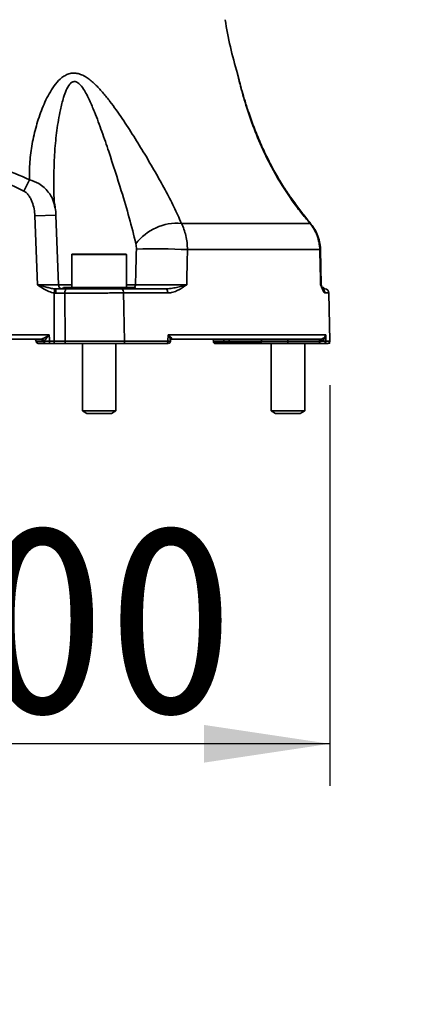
# Model space of a CAD drawing. Header units: millimetres. Extents: x 0 to 297, y 0 to 209.
# Tile 9 of 46: x 84 to 94, y 23 to 47. Entities that reach past the tile are written whole.
import ezdxf

# ---------------------------------------------------------------- set-up
doc = ezdxf.new("R2010")
doc.units = ezdxf.units.MM
doc.linetypes.add('CENTERX2', pattern=[20.32, 12.7, -2.54, 2.54, -2.54])
doc.layers.add('图层0', color=7, linetype='Continuous')
doc.styles.add('SLDTEXTSTYLE0', font='SIMSUN.TTC')
doc.styles.add('SLDTEXTSTYLE5', font='SIMSUN.TTC', dxfattribs={"bigfont": 'bigfont'})
doc.dimstyles.new('SLDDIMSTYLE0', dxfattribs={"dimtxt": 4.5, "dimasz": 3, "dimexe": 0, "dimexo": 0.0625, "dimgap": 1.125, "dimtad": 2, "dimlfac": 10, "dimrnd": 1e-09, "dimzin": 12, "dimdsep": 46, "dimtxsty": 'SLDTEXTSTYLE0', "dimsah": 1, "dimcen": 0.09, "dimadec": 0, "dimazin": 3, "dimtfac": 1, "dimtofl": 0, "dimtmove": 0, "dimatfit": 3, "dimfxl": 0, "dimfrac": 2, "dimtolj": 1, "dimtzin": 12, "dimarcsym": 0})
doc.dimstyles.new('SLDDIMSTYLE10', dxfattribs={"dimtxt": 3.5, "dimasz": 3, "dimexe": 0, "dimexo": 0.0625, "dimgap": 0.875, "dimtad": 0, "dimtih": 1, "dimtoh": 1, "dimlfac": 2, "dimrnd": 1e-09, "dimzin": 12, "dimdsep": 46, "dimtxsty": 'SLDTEXTSTYLE0', "dimblk1": 'NONE', "dimblk2": 'NONE', "dimsah": 1, "dimcen": 0, "dimadec": 0, "dimazin": 3, "dimtol": 1, "dimtp": 0.01, "dimtfac": 1, "dimtmove": 0, "dimatfit": 3, "dimldrblk": 'NONE', "dimfxl": 0, "dimfrac": 2, "dimtolj": 1, "dimarcsym": 0})
doc.dimstyles.new('SLDDIMSTYLE12', dxfattribs={"dimtxt": 3.5, "dimasz": 3, "dimexe": 0, "dimexo": 0.0625, "dimgap": 0.875, "dimtad": 0, "dimtih": 1, "dimtoh": 1, "dimdec": 6, "dimlfac": 2, "dimrnd": 1e-09, "dimzin": 12, "dimdsep": 46, "dimtxsty": 'SLDTEXTSTYLE0', "dimblk1": 'NONE', "dimblk2": 'NONE', "dimsah": 1, "dimcen": 0, "dimadec": 0, "dimazin": 3, "dimtfac": 1, "dimtmove": 0, "dimatfit": 3, "dimldrblk": 'NONE', "dimfxl": 0, "dimfrac": 2, "dimtolj": 1, "dimtzin": 12, "dimarcsym": 0})
doc.dimstyles.new('SLDDIMSTYLE7', dxfattribs={"dimtxt": 3.5, "dimasz": 3, "dimexe": 0, "dimexo": 0.0625, "dimgap": 0.875, "dimtad": 0, "dimtih": 1, "dimtoh": 1, "dimlfac": 3, "dimrnd": 1e-09, "dimzin": 12, "dimdsep": 46, "dimtxsty": 'SLDTEXTSTYLE0', "dimblk1": 'NONE', "dimblk2": 'NONE', "dimsah": 1, "dimcen": 0, "dimadec": 0, "dimazin": 3, "dimtfac": 1, "dimtmove": 0, "dimatfit": 3, "dimldrblk": 'NONE', "dimfxl": 0, "dimfrac": 2, "dimtolj": 1, "dimtzin": 12, "dimarcsym": 0})
doc.dimstyles.new('SLDDIMSTYLE8', dxfattribs={"dimtxt": 3.5, "dimasz": 3, "dimexe": 0, "dimexo": 0.0625, "dimgap": 0.875, "dimtad": 0, "dimtih": 1, "dimtoh": 1, "dimlfac": 3, "dimrnd": 1e-09, "dimzin": 12, "dimdsep": 46, "dimtxsty": 'SLDTEXTSTYLE0', "dimblk1": 'NONE', "dimblk2": 'NONE', "dimsah": 1, "dimcen": 0, "dimadec": 0, "dimazin": 3, "dimtol": 1, "dimtp": 0.03, "dimtfac": 1, "dimtmove": 0, "dimatfit": 3, "dimldrblk": 'NONE', "dimfxl": 0, "dimfrac": 2, "dimtolj": 1, "dimarcsym": 0})
doc.dimstyles.new('SLDDIMSTYLE9', dxfattribs={"dimtxt": 3.5, "dimasz": 3, "dimexe": 0, "dimexo": 0.0625, "dimgap": 0.875, "dimtad": 0, "dimtih": 1, "dimtoh": 1, "dimlfac": 2, "dimrnd": 1e-09, "dimzin": 12, "dimdsep": 46, "dimtxsty": 'SLDTEXTSTYLE0', "dimblk1": 'NONE', "dimblk2": 'NONE', "dimsah": 1, "dimcen": 0, "dimadec": 0, "dimazin": 3, "dimtfac": 1, "dimtmove": 0, "dimatfit": 3, "dimldrblk": 'NONE', "dimfxl": 0, "dimfrac": 2, "dimtolj": 1, "dimtzin": 12, "dimarcsym": 0})

# ---------------------------------------------------------------- blocks, each defined once
blk = doc.blocks.new('_D_3')
at = {"layer": '图层0'}
for p, q in [((71.767, 38.25), (71.767, 28.699)), ((91.767, 38.25), (91.767, 28.699)), ((91.767, 29.699), (71.767, 29.699))]:
    blk.add_line(p, q, dxfattribs=at)
for points in [[(71.767, 29.699), (74.767, 29.249), (74.767, 30.149)], [(91.767, 29.699), (88.767, 30.149), (88.767, 29.249)]]:
    blk.add_solid(points, dxfattribs=at)
at = {"layer": '图层0', "char_height": 4.5, "attachment_point": 1, "style": 'SLDTEXTSTYLE0'}
for s, insert in [('%%c', (75.351, 34.935)), ('200', (80.326, 34.935))]:
    blk.add_mtext(s, dxfattribs=dict(at, insert=insert))
blk = doc.blocks.new('_D_22')
at = {"layer": '图层0'}
blk.add_line((204.074, 119.317), (182.322, 119.317), dxfattribs=at)
at = {"layer": '图层0', "char_height": 3.5, "attachment_point": 1}
for s, insert, style in [(' 贯穿', (192.303, 122.388), 'SLDTEXTSTYLE5'), ('6-', (182.322, 122.388), 'SLDTEXTSTYLE0'), ('%%c', (186.396, 122.388), 'SLDTEXTSTYLE0'), ('9', (190.266, 122.388), 'SLDTEXTSTYLE0'), ('圆周均布', (184.257, 118.314), 'SLDTEXTSTYLE5')]:
    blk.add_mtext(s, dxfattribs=dict(at, insert=insert, style=style))
blk = doc.blocks.new('_None')
blk = doc.blocks.new('SW_SYMBOL_HOLE_DEPTH')
at = {"layer": '图层0', "color": 0}
for p, q in [((0, 875), (800, 875)), ((400, 875), (400, 75)), ((100, 555), (400, 75)), ((700, 555), (400, 75))]:
    blk.add_line(p, q, dxfattribs=at)
blk = doc.blocks.new('_D_23')
at = {"layer": '图层0'}
blk.add_line((191.362, 126.826), (170.308, 126.826), dxfattribs=at)
at = {"layer": '图层0', "xscale": 0.004072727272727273, "yscale": 0.004072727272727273, "zscale": 0.004072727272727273}
blk.add_blockref('SW_SYMBOL_HOLE_DEPTH', (184.071, 127.113), dxfattribs=at)
at = {"layer": '图层0', "attachment_point": 1, "style": 'SLDTEXTSTYLE0'}
for s, insert, char_height in [('0.03', (179.415, 131.727), 2), ('+', (178.252, 131.727), 2), ('%%c', (170.308, 130.899), 3.5), ('4', (174.178, 130.899), 3.5), ('6', (187.737, 130.899), 3.5), ('0', (179.415, 129.4), 2)]:
    blk.add_mtext(s, dxfattribs=dict(at, insert=insert, char_height=char_height))
blk = doc.blocks.new('_D_24')
at = {"layer": '图层0'}
blk.add_line((178.756, 90.244), (163.115, 90.244), dxfattribs=at)
at = {"layer": '图层0', "char_height": 3.5, "attachment_point": 1, "style": 'SLDTEXTSTYLE0'}
for s, insert in [('%%c', (169.225, 94.316)), ('PCD', (163.115, 94.316)), ('50', (173.095, 94.316))]:
    blk.add_mtext(s, dxfattribs=dict(at, insert=insert))
blk = doc.blocks.new('_D_25')
at = {"layer": '图层0'}
blk.add_line((203.051, 46.867), (224.105, 46.867), dxfattribs=at)
at = {"layer": '图层0', "xscale": 0.004072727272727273, "yscale": 0.004072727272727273, "zscale": 0.004072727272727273}
blk.add_blockref('SW_SYMBOL_HOLE_DEPTH', (218.402, 47.153), dxfattribs=at)
at = {"layer": '图层0', "attachment_point": 1, "style": 'SLDTEXTSTYLE0'}
for s, insert, char_height in [('0.01', (213.746, 51.768), 2), ('+', (212.582, 51.768), 2), ('%%c', (204.639, 50.94), 3.5), ('6', (208.509, 50.94), 3.5), ('6', (222.068, 50.94), 3.5), ('0', (213.746, 49.44), 2)]:
    blk.add_mtext(s, dxfattribs=dict(at, insert=insert, char_height=char_height))
blk = doc.blocks.new('_D_28')
at = {"layer": '图层0'}
blk.add_line((187.075, 96.227), (212.697, 96.227), dxfattribs=at)
at = {"layer": '图层0', "xscale": 0.004072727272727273, "yscale": 0.004072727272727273, "zscale": 0.004072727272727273}
blk.add_blockref('SW_SYMBOL_HOLE_DEPTH', (204.957, 96.085), dxfattribs=at)
at = {"layer": '图层0', "char_height": 3.5, "attachment_point": 1}
for s, insert, style in [('4 x  M6 ', (188.663, 99.871), 'SLDTEXTSTYLE0'), (' 7', (208.624, 99.871), 'SLDTEXTSTYLE0'), ('圆周均布', (192.533, 95.798), 'SLDTEXTSTYLE5')]:
    blk.add_mtext(s, dxfattribs=dict(at, insert=insert, style=style))

msp = doc.modelspace()

# ---------------------------------------------------------------- linework, layer by layer
at = {"color": 7, "linetype": 'Continuous', "lineweight": 35}
for p, q in [((84.60528716, 43.15171695), (84.47194887, 42.88187123)), ((84.79466924, 40.64986107), (84.73627307, 42.28845719)), ((85.29512178, 40.64658613), (85.23596727, 42.30625204)), ((88.22664483, 42.11179596), (91.29397176, 42.11179596)), ((85.6168072, 41.36986107), (85.6168072, 40.57986107)), ((85.6268072, 41.37986107), (86.9068072, 41.37986107)), ((86.9168072, 40.57986107), (86.9168072, 41.36986107)), ((91.52651699, 41.48556484), (88.37201004, 41.48556484)), ((91.56323606, 40.64768092), (91.54220918, 41.49152815)), ((85.20741739, 40.55131587), (85.19539704, 40.45277066)), ((85.19539704, 39.29986107), (85.19539704, 40.45277066)), ((85.4493241, 40.44986107), (85.23434915, 40.44986107)), ((85.24084116, 40.54986107), (85.49164528, 40.54986107)), ((85.4168072, 40.57986107), (86.23516892, 40.57986107)), ((85.45557328, 39.29986107), (85.4493241, 40.44986107)), ((86.23516892, 40.57986107), (86.77561572, 40.57986107)), ((86.77561572, 40.57986107), (86.83165607, 40.57986107)), ((86.83165607, 40.57986107), (87.1168072, 40.57986107)), ((87.90404712, 40.45160631), (86.84832302, 40.45160631)), ((86.86210857, 40.54986107), (87.84255508, 40.54986107)), ((91.59930828, 40.57986107), (91.61680686, 40.57986107)), ((91.62679816, 40.54986107), (91.64419063, 40.54986107)), ((91.76591922, 39.30073369), (91.74583066, 40.45160631)), ((78.45471367, 39.44986107), (85.07890073, 39.44986107)), ((84.88481692, 39.34986107), (78.64879748, 39.34986107)), ((84.76500023, 39.30160605), (84.7651221, 39.2981161)), ((84.99735658, 39.24986107), (84.81509164, 39.24986107)), ((84.95366078, 39.2981161), (84.95320913, 39.30913877)), ((85.08488754, 39.24986107), (85.08488754, 39.29986107)), ((85.08488754, 39.29986107), (85.19539704, 39.29986107)), ((85.19539704, 39.24986107), (85.08488754, 39.24986107)), ((85.19539704, 39.24986107), (85.19539704, 39.29986107)), ((85.19539704, 39.29986107), (85.45557328, 39.29986107)), ((85.47725463, 39.24986107), (85.19539704, 39.24986107)), ((85.8668072, 39.24986107), (85.8668072, 37.64235924)), ((86.6668072, 37.64235924), (86.6668072, 39.24986107)), ((87.87670105, 39.24986107), (86.84673548, 39.24986107)), ((86.87226113, 39.30073369), (87.90740207, 39.30073369)), ((87.90740207, 39.30073369), (87.91033801, 39.45160631)), ((87.91033801, 39.45160631), (91.66791804, 39.45160631)), ((87.91535024, 39.24986107), (87.91534042, 39.24986108)), ((87.96525468, 39.29435908), (87.96578667, 39.32234248)), ((91.54101947, 39.34986107), (87.99705234, 39.34986107)), ((88.99427696, 39.30160605), (88.99538594, 39.26984889)), ((88.99538594, 39.26984889), (89.01682025, 39.24986107)), ((88.99538594, 39.26984889), (89.24573493, 39.26984889)), ((89.25645209, 39.24986107), (89.01682025, 39.24986107)), ((89.37508425, 39.30160605), (89.24518044, 39.30160605)), ((89.24518044, 39.30160605), (89.24573493, 39.26984889)), ((89.24573493, 39.26984889), (89.37563875, 39.26984889)), ((89.24573493, 39.26984889), (89.25645209, 39.24986107)), ((89.3863559, 39.24986107), (89.25645209, 39.24986107)), ((89.37508425, 39.30160605), (89.37563875, 39.26984889)), ((89.37563875, 39.26984889), (90.12668573, 39.26984889)), ((89.37563875, 39.26984889), (89.3863559, 39.24986107)), ((90.10525142, 39.24986107), (89.3863559, 39.24986107)), ((90.10525142, 39.24986107), (90.12668573, 39.26984889)), ((90.7668072, 39.24986107), (90.10525142, 39.24986107)), ((90.12668573, 39.26984889), (90.12779471, 39.30160605)), ((90.3668072, 39.24986107), (90.3668072, 37.64235924)), ((90.7668072, 39.34986107), (90.7668072, 39.30160605)), ((91.52256593, 39.30160605), (90.7668072, 39.30160605)), ((90.7668072, 39.30160605), (90.7668072, 39.2981161)), ((90.7668072, 39.2981161), (91.52264432, 39.2981161)), ((90.7668072, 39.24986107), (90.7668072, 39.2981161)), ((91.52264432, 39.24986107), (90.7668072, 39.24986107)), ((91.1668072, 37.64235924), (91.1668072, 39.24986107)), ((91.52256593, 39.34986107), (91.52256593, 39.30160605)), ((91.52264432, 39.2981161), (91.52256593, 39.30160605)), ((91.52264432, 39.24986107), (91.52264432, 39.2981161)), ((91.71592683, 39.24986107), (91.62180074, 39.24986107)), ((91.66791804, 39.45160631), (91.67132016, 39.30073369)), ((85.8668072, 37.64235924), (85.9750572, 37.57986107)), ((85.8668072, 37.64235924), (86.50999365, 37.64235924)), ((85.9750572, 37.57986107), (86.44418132, 37.57986107)), ((86.44418132, 37.57986107), (86.5585572, 37.57986107)), ((86.50999365, 37.64235924), (86.6668072, 37.64235924)), ((86.5585572, 37.57986107), (86.6668072, 37.64235924)), ((90.3668072, 37.64235924), (90.4750572, 37.57986107)), ((90.3668072, 37.64235924), (91.1668072, 37.64235924)), ((90.4750572, 37.57986107), (91.0585572, 37.57986107)), ((91.0585572, 37.57986107), (91.1668072, 37.64235924))]:
    msp.add_line(p, q, dxfattribs=at)
at = {"color": 8, "linetype": 'Continuous', "lineweight": 35}
for p, q in [((85.23595634, 42.30625133), (84.73627307, 42.28845719)), ((91.30114695, 42.11807703), (91.29397176, 42.11179596)), ((86.9168072, 41.36986107), (85.6168072, 41.36986107)), ((91.54255343, 41.49149123), (91.52651699, 41.48556484)), ((85.2951116, 40.64637112), (85.6168072, 40.64637112)), ((86.9168072, 40.64637112), (87.13475887, 40.64637112)), ((91.74583066, 40.45160631), (91.64985278, 40.45160631)), ((84.92931909, 39.30160605), (84.76500023, 39.30160605)), ((84.7651221, 39.2981161), (84.95366078, 39.2981161)), ((87.99705234, 39.34986107), (87.99492829, 39.34980638)), ((89.24518044, 39.30160605), (88.99427696, 39.30160605)), ((90.12779471, 39.30160605), (89.37508425, 39.30160605)), ((90.12767284, 39.2981161), (90.7668072, 39.2981161)), ((90.7668072, 39.30160605), (90.12779471, 39.30160605)), ((91.67132016, 39.30073369), (91.76591922, 39.30073369))]:
    msp.add_line(p, q, dxfattribs=at)
at = {"color": 7, "linetype": 'CENTERX2', "lineweight": 18}
for p in [(91.71592683, 39.24986107), (91.76591922, 39.30073369)]:
    msp.add_line(p, (91.7668072, 39.24986107), dxfattribs=at)
at = {"color": 7, "linetype": 'Continuous', "lineweight": 35, "flags": 128}
for points in [[(85.49164528, 40.54986107), (85.48338883, 40.5479396), (85.47544967, 40.54224903), (85.46813289, 40.53300804), (85.46171969, 40.52057175), (85.45645651, 40.5054181), (85.45254561, 40.48812942), (85.45013729, 40.46937011), (85.4493241, 40.44986107)], [(87.90404712, 40.45160631), (87.90268449, 40.47086559), (87.89906203, 40.48933546), (87.89331587, 40.50632177), (87.88566198, 40.52118612), (87.87638801, 40.53336987), (87.8658425, 40.54241512), (87.85442178, 40.54798193), (87.84255508, 40.54986107)], [(85.07890073, 39.44986107), (85.08269822, 39.35469409), (85.08488754, 39.29986107)], [(85.47725463, 39.24986107), (85.47302481, 39.25082181), (85.46895754, 39.2536671), (85.46520912, 39.25828759), (85.4619236, 39.26450574), (85.45922725, 39.27208256), (85.45722367, 39.2807269), (85.45598988, 39.29010656), (85.45557328, 39.29986107)], [(86.87226113, 39.30073369), (86.87184761, 39.29085658), (86.87044756, 39.2813332), (86.86811596, 39.2725377), (86.86494443, 39.26481561), (86.86105756, 39.25847029), (86.85660803, 39.25375103), (86.85177066, 39.25084321), (86.84673548, 39.24986107)], [(87.90740207, 39.30073369), (87.90690471, 39.29085658), (87.90522079, 39.2813332), (87.90241647, 39.2725377), (87.8986019, 39.26481561), (87.89392695, 39.25847029), (87.88857528, 39.25375103), (87.88275712, 39.25084321), (87.87670105, 39.24986107)], [(89.24518044, 39.30160605), (89.24455492, 39.31110863), (89.24303431, 39.32019791), (89.24067447, 39.3285399), (89.23756213, 39.33582806), (89.23381165, 39.3417946), (89.22956084, 39.34622027), (89.2249659, 39.34894243), (89.22019567, 39.34986107)], [(89.35009948, 39.34986107), (89.35486971, 39.34894243), (89.35946465, 39.34622027), (89.36371546, 39.3417946), (89.36746594, 39.33582806), (89.37057828, 39.3285399), (89.37293812, 39.32019791), (89.37445873, 39.31110863), (89.37508425, 39.30160605)]]:
    msp.add_lwpolyline(points, dxfattribs=at)
at = {"color": 7, "linetype": 'Continuous', "lineweight": 35}
for centre, radius, start, end in [((99.14614478, 48.54863125), 10, 189.081809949, 196.611921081), ((88.12820335, 40.88367995), 1.23205506, 85.417168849, 143.022150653), ((85.6268072, 41.36986107), 0.01, 90, 180), ((86.9068072, 41.36986107), 0.01, 0, 90), ((87.58470144, 25.91745796), 15.58800201, 87.104910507, 91.581453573), ((85.39505068, 40.64986107), 0.09999999, 181.887070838, 269.968541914), ((91.6634857, 40.64986107), 0.10000002, 181.296070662, 201.46695528), ((85.62430644, 40.47475571), 0.39075112, 168.918350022, 183.652770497), ((85.37098144, 40.59986107), 0.05, 281.484424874, 336.421821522), ((86.06896149, 40.57426261), 0.16630169, 351.562498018, 1.92920013), ((86.81192017, 40.58459747), 0.03661211, 187.433013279, 253.040695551), ((86.75539222, 40.46724514), 0.0942375, 350.447502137, 60.887858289), ((86.86726086, 40.585547), 0.03605594, 189.073258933, 261.784471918), ((87.16263296, 40.59986107), 0.05, 203.578178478, 270), ((91.64444574, 40.59881649), 0.04895608, 202.779903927, 269.70142916), ((91.64584589, 40.44986107), 0.1, 1, 90), ((84.71503069, 39.29986107), 0.05, 2, 90), ((84.81509164, 39.29986107), 0.05, 182, 270), ((84.88204925, 39.30266055), 0.0472816, 358.722053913, 86.644222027), ((84.89829179, 39.30042123), 0.05560494, 9.019836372, 78.361299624), ((85.00056345, 39.29667613), 0.04692476, 178.241502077, 266.081313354), ((87.91535021, 39.29986107), 0.04999999, 269.991789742, 359.259163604), ((88.94430741, 39.29986107), 0.05, 2, 90), ((90.17776426, 39.29986107), 0.05, 90, 178), ((91.66946177, 39.31321347), 0.13356823, 164.075309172, 185.033185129), ((91.62155752, 39.29963524), 0.04977476, 270.279973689, 1.264531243), ((91.71592683, 39.29986107), 0.05, 270, 1)]:
    msp.add_arc(centre, radius, start, end, dxfattribs=at)
at = {"color": 8, "linetype": 'Continuous', "lineweight": 35}
for centre, radius, start, end in [((87.02688602, 40.64856672), 0.10789519, 320.447769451, 358.833987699), ((91.54962622, 40.45003122), 0.10023894, 0.900349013, 53.786988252)]:
    msp.add_arc(centre, radius, start, end, dxfattribs=at)
at = {"color": 7, "linetype": 'Continuous', "lineweight": 35}
for points, knots in [([(84.60528716, 43.15171695), (84.60290258, 43.22224316), (84.60267057, 43.29340044), (84.60624007, 43.43570294), (84.61003271, 43.50698587), (84.62138739, 43.64979689), (84.6289495, 43.72132504), (84.64768557, 43.86458689), (84.65887715, 43.9364142), (84.69762664, 44.15134855), (84.730245, 44.29380142), (84.80922883, 44.57608214), (84.85551457, 44.71595892), (84.93753956, 44.92196948), (84.96700566, 44.98999205), (85.03125394, 45.12404761), (85.06586481, 45.18976349), (85.14161186, 45.31677574), (85.18293429, 45.3783875), (85.27381056, 45.49207363), (85.32332759, 45.54449), (85.39406752, 45.5996989), (85.40867254, 45.6102068), (85.43897206, 45.62993494), (85.45474583, 45.63919026), (85.5030997, 45.66413254), (85.53685562, 45.67714994), (85.60817544, 45.69398038), (85.64485602, 45.69749744), (85.71926372, 45.69422399), (85.75733259, 45.68730918), (85.83151078, 45.66473246), (85.86829128, 45.64895074), (85.93899747, 45.61155186), (85.97314997, 45.58992044), (86.0397476, 45.54237453), (86.07230221, 45.51633483), (86.13499421, 45.46204725), (86.16528849, 45.43369601), (86.25390949, 45.34599629), (86.31002026, 45.28405243), (86.4188646, 45.15598674), (86.47157288, 45.08980665), (86.62639095, 44.88704903), (86.72343864, 44.74890727), (86.91159464, 44.47036616), (87.00254701, 44.32987954), (87.18044062, 44.04786518), (87.26734495, 43.90631634), (87.43769873, 43.62266349), (87.52114184, 43.48055499), (87.64341453, 43.26698172), (87.68363549, 43.1957935), (87.76202086, 43.05494706), (87.80030199, 42.98508644), (87.91213093, 42.77721697), (87.98270971, 42.64092518), (88.11348973, 42.37294435), (88.17372883, 42.24125844), (88.22664483, 42.11179596)], [0, 0, 0, 0, 0.03125, 0.03125, 0.0625, 0.0625, 0.09375, 0.09375, 0.125, 0.125, 0.1875, 0.1875, 0.25, 0.25, 0.28125, 0.28125, 0.3125, 0.3125, 0.34375, 0.34375, 0.375, 0.375, 0.3828125, 0.3828125, 0.390625, 0.390625, 0.40625, 0.40625, 0.421875, 0.421875, 0.4375, 0.4375, 0.453125, 0.453125, 0.46875, 0.46875, 0.484375, 0.484375, 0.5, 0.5, 0.53125, 0.53125, 0.5625, 0.5625, 0.625, 0.625, 0.6875, 0.6875, 0.75, 0.75, 0.8125, 0.8125, 0.84375, 0.84375, 0.875, 0.875, 0.9375, 0.9375, 1, 1, 1, 1]), ([(91.30569068, 42.12209724), (91.2854006, 42.14538112), (91.19702254, 42.24679941), (91.04585143, 42.43929924), (90.85087616, 42.70357638), (90.65894024, 42.99051081), (90.47197452, 43.29957852), (90.29258764, 43.63628223), (90.12221905, 43.99759268), (89.96612593, 44.37474828), (89.84139168, 44.71939673), (89.74534268, 45.01819276), (89.681387, 45.23586411), (89.63696143, 45.40086873), (89.60794582, 45.51307041), (89.58858175, 45.58998153), (89.5775482, 45.63476443), (89.57441922, 45.64769907), (89.57278733, 45.65447321), (89.57227957, 45.65656612), (89.57170913, 45.65889971), (89.57094084, 45.6620019), (89.56909131, 45.66931084), (89.56660398, 45.67895741), (89.56423441, 45.68682565), (89.56342913, 45.68949961)], [0, 0, 0, 0, 0.020129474, 0.0876785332, 0.1595530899, 0.2361221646, 0.3173948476, 0.4035139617, 0.497564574, 0.5951292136, 0.6936897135, 0.7651603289, 0.8310330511, 0.8745554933, 0.9083747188, 0.9377949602, 0.9638550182, 0.9810908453, 0.9878608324, 0.9913794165, 0.992895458, 0.9936241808, 0.9946304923, 0.9981752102, 1, 1, 1, 1]), ([(89.57653816, 45.63899944), (89.57544382, 45.64349306), (89.57339809, 45.65189336), (89.57341554, 45.65182413), (89.57342366, 45.65179193)], [0, 0, 0, 0, 0.5349344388, 1, 1, 1, 1]), ([(78.92832724, 43.15171695), (79.15258241, 43.25323429), (79.37884003, 43.34852618), (79.83719808, 43.52093504), (80.06930015, 43.59804684), (80.4234985, 43.69490256), (80.54257505, 43.72404344), (80.72293218, 43.76233221), (80.7833417, 43.77419108), (80.90478005, 43.79598124), (80.96591762, 43.80592732), (81.27176093, 43.85033446), (81.51632549, 43.86867253), (82.00522346, 43.86926142), (82.24955689, 43.85151353), (82.61589252, 43.79920955), (82.73800448, 43.77748846), (82.97946374, 43.72674773), (83.09917665, 43.69768709), (83.45564284, 43.60080618), (83.6898527, 43.52327046), (84.15255571, 43.34949166), (84.38017593, 43.25362181), (84.60528716, 43.15171695)], [0, 0, 0, 0, 0.125, 0.125, 0.25, 0.25, 0.3125, 0.3125, 0.34375, 0.34375, 0.375, 0.375, 0.5, 0.5, 0.625, 0.625, 0.6875, 0.6875, 0.75, 0.75, 0.875, 0.875, 1, 1, 1, 1]), ([(84.47194887, 42.88187123), (84.25941463, 42.98689032), (84.04477067, 43.08601339), (83.60907439, 43.26635009), (83.38802292, 43.34756613), (83.04955316, 43.45012758), (82.93557627, 43.48109068), (82.76258131, 43.52186313), (82.70457782, 43.53450793), (82.58784173, 43.55775991), (82.52907518, 43.56836688), (82.23579115, 43.61559088), (82.0010343, 43.63502407), (81.53124545, 43.63495098), (81.29621343, 43.61544233), (81.00226029, 43.56797163), (80.9435303, 43.5573392), (80.82703094, 43.53408153), (80.76913873, 43.52143751), (80.5964585, 43.48067569), (80.48266602, 43.44973065), (80.14468834, 43.34724035), (79.92388417, 43.26609316), (79.48858174, 43.0858904), (79.27408406, 42.98683315), (79.06166553, 42.88187123)], [0, 0, 0, 0, 0.125, 0.125, 0.25, 0.25, 0.3125, 0.3125, 0.34375, 0.34375, 0.375, 0.375, 0.5, 0.5, 0.625, 0.625, 0.65625, 0.65625, 0.6875, 0.6875, 0.75, 0.75, 0.875, 0.875, 1, 1, 1, 1]), ([(84.73627307, 42.28845719), (84.73426237, 42.34492037), (84.72756868, 42.40122606), (84.70599772, 42.51114981), (84.69115983, 42.56501201), (84.66139815, 42.6437688), (84.65012693, 42.6698223), (84.62470242, 42.72020477), (84.61059799, 42.7445088), (84.5866345, 42.77917614), (84.57817425, 42.79043086), (84.56008433, 42.81219506), (84.55041792, 42.82272924), (84.519973, 42.85212798), (84.49766292, 42.86916521), (84.47194887, 42.88187123)], [0, 0, 0, 0, 0.25, 0.25, 0.5, 0.5, 0.625, 0.625, 0.75, 0.75, 0.8125, 0.8125, 0.875, 0.875, 1, 1, 1, 1]), ([(85.21970211, 42.48584274), (85.21438653, 42.51659203), (85.19422792, 42.63320449), (85.19007197, 42.75781729), (85.18701189, 42.8495712)], [0, 0, 0, 0, 0.2636878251, 1, 1, 1, 1]), ([(85.23553664, 42.30568355), (85.23561275, 42.30868121), (85.23708683, 42.36674443), (85.22762438, 42.424362), (85.21865046, 42.47900492)], [0, 0, 0, 0, 0.0516274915, 1, 1, 1, 1]), ([(88.22664483, 42.11179596), (88.24995116, 42.06789308), (88.270452, 42.02149211), (88.30614168, 41.92391306), (88.32133022, 41.8727349), (88.34621094, 41.76539278), (88.35557718, 41.71057809), (88.36831354, 41.59940903), (88.37170898, 41.54294556), (88.37201004, 41.48556484)], [0, 0, 0, 0, 0.25, 0.25, 0.5, 0.5, 0.75, 0.75, 1, 1, 1, 1]), ([(91.52651699, 41.48556484), (91.52543862, 41.54294539), (91.5195324, 41.5993815), (91.49849579, 41.71044876), (91.48336518, 41.76507989), (91.44348963, 41.87245983), (91.41925224, 41.92379781), (91.36275836, 42.02147153), (91.33046993, 42.06789321), (91.29397176, 42.11179596)], [0, 0, 0, 0, 0.25, 0.25, 0.5, 0.5, 0.75, 0.75, 1, 1, 1, 1]), ([(91.54174211, 41.49100597), (91.54193511, 41.49425296), (91.54561069, 41.5560905), (91.52368294, 41.67694091), (91.47377137, 41.84549699), (91.39848237, 41.99540126), (91.33059589, 42.07849196), (91.29974998, 42.11624627)], [0, 0, 0, 0, 0.0142668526, 0.2717062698, 0.5301426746, 0.7865087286, 1, 1, 1, 1]), ([(87.15450272, 41.49952251), (87.15499892, 41.52112278), (87.15449701, 41.54250639), (87.15117555, 41.58478973), (87.14841901, 41.60528504), (87.14395385, 41.62476874)], [0, 0, 0, 0, 0.5, 0.5, 1, 1, 1, 1]), ([(88.37201004, 41.48556484), (88.36880327, 41.32574149), (88.36558296, 41.16591853), (88.36234888, 41.00609597), (88.35993424, 40.88676903), (88.35751192, 40.76744232), (88.35508181, 40.64811583)], [0, 0, 0, 0, 0.004799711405, 0.004799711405, 0.004799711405, 0.008383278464, 0.008383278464, 0.008383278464, 0.008383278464]), ([(91.5478795, 40.64811583), (91.54484125, 40.76744232), (91.54180057, 40.88676903), (91.53875748, 41.00609597), (91.53468166, 41.16591853), (91.53060149, 41.32574149), (91.52651699, 41.48556484)], [0.0009835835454, 0.0009835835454, 0.0009835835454, 0.0009835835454, 0.0045671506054, 0.0045671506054, 0.0045671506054, 0.0093668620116, 0.0093668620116, 0.0093668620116, 0.0093668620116]), ([(85.20741739, 40.55131587), (85.17297472, 40.5540622), (85.1390245, 40.56007805), (85.07090621, 40.57459442), (85.03675527, 40.58317821), (84.96834499, 40.60120424), (84.93400316, 40.61069568), (84.86476891, 40.63003931), (84.82970719, 40.63995652), (84.79466924, 40.64986107)], [0, 0, 0, 0, 0.25, 0.25, 0.5, 0.5, 0.75, 0.75, 1, 1, 1, 1]), ([(87.13475887, 40.64637112), (87.16455046, 40.64618765), (87.19944418, 40.64603612), (87.27905363, 40.64579456), (87.32435726, 40.64570447), (87.42102251, 40.64559572), (87.47264535, 40.64557533), (87.58267757, 40.64560465), (87.63947618, 40.6456542), (87.72627816, 40.64577819), (87.75553519, 40.6458279), (87.81471594, 40.64594457), (87.84440197, 40.64601116), (87.932388, 40.64623202), (87.9901804, 40.64640819), (88.07554273, 40.64671679), (88.10362228, 40.64682667), (88.15798854, 40.64705603), (88.18443489, 40.64717607), (88.23586765, 40.64742675), (88.26085414, 40.64755741), (88.30932718, 40.64782962), (88.33277033, 40.64797103), (88.35508181, 40.64811583)], [0, 0, 0, 0, 0.125, 0.125, 0.25, 0.25, 0.375, 0.375, 0.5, 0.5, 0.5625, 0.5625, 0.625, 0.625, 0.75, 0.75, 0.8125, 0.8125, 0.875, 0.875, 0.9375, 0.9375, 1, 1, 1, 1]), ([(87.84255508, 40.54986107), (87.8896221, 40.54986107), (87.93587259, 40.5543512), (88.02665826, 40.56716949), (88.07107423, 40.57560682), (88.15714699, 40.59427244), (88.19898034, 40.6045718), (88.27950024, 40.62593415), (88.31827223, 40.63703887), (88.35508181, 40.64811583)], [0, 0, 0, 0, 0.25, 0.25, 0.5, 0.5, 0.75, 0.75, 1, 1, 1, 1]), ([(87.90404712, 40.45160631), (87.94550027, 40.45160631), (87.98577081, 40.45870728), (88.06469925, 40.48168845), (88.10326126, 40.49769898), (88.17786687, 40.5347502), (88.21416701, 40.55590508), (88.26762485, 40.5895256), (88.28526959, 40.60104447), (88.32032645, 40.62440954), (88.33783078, 40.63631974), (88.35508181, 40.64811583)], [0, 0, 0, 0, 0.25, 0.25, 0.5, 0.5, 0.75, 0.75, 0.875, 0.875, 1, 1, 1, 1]), ([(91.64985278, 40.45160631), (91.64257906, 40.45160631), (91.63492297, 40.45870728), (91.61890002, 40.48168845), (91.61054429, 40.49769898), (91.59347576, 40.5347502), (91.58470954, 40.55590508), (91.57119166, 40.5895256), (91.56662616, 40.60104447), (91.55735898, 40.62440954), (91.55263186, 40.63631974), (91.5478795, 40.64811583)], [0, 0, 0, 0, 0.25, 0.25, 0.5, 0.5, 0.75, 0.75, 0.875, 0.875, 1, 1, 1, 1]), ([(85.19539704, 40.45277066), (85.14997345, 40.45831134), (85.10666213, 40.47098749), (85.04363904, 40.49656846), (85.02294398, 40.50624387), (84.98266579, 40.52703384), (84.96299205, 40.53818331), (84.94364414, 40.54986107)], [0, 0, 0, 0, 0.5, 0.5, 0.75, 0.75, 1, 1, 1, 1]), ([(86.84832302, 40.45160631), (86.74313596, 40.45150921), (86.63234545, 40.45139672), (86.45792015, 40.45120536), (86.39816143, 40.45113746), (86.27880705, 40.45099735), (86.21887645, 40.45092478), (86.09851589, 40.4507747), (86.03808595, 40.45069719), (85.91671206, 40.45053707), (85.8559796, 40.45045472), (85.73635967, 40.45028803), (85.6770662, 40.45020313), (85.56131978, 40.45003284), (85.50469193, 40.4499472), (85.4493241, 40.44986107)], [0, 0, 0, 0, 0.25, 0.25, 0.375, 0.375, 0.5, 0.5, 0.625, 0.625, 0.75, 0.75, 0.875, 0.875, 1, 1, 1, 1]), ([(85.49164528, 40.54986107), (85.60775918, 40.54986107), (85.728516, 40.54986107), (85.91643062, 40.54986107), (85.98056804, 40.54986107), (86.10746062, 40.54986107), (86.17060905, 40.54986107), (86.23346321, 40.54986107)], [0, 0, 0, 0, 0.5, 0.5, 0.75, 0.75, 1, 1, 1, 1]), ([(86.8012407, 40.54957754), (86.75960539, 40.54929292), (86.7160671, 40.54888625), (86.62615393, 40.5483808), (86.57964519, 40.54828337), (86.50749916, 40.54845393), (86.48297313, 40.54856056), (86.43376666, 40.54883663), (86.409032, 40.54900573), (86.33444293, 40.54951396), (86.28420484, 40.54986107), (86.23346321, 40.54986107)], [0, 0, 0, 0, 0.25, 0.25, 0.5, 0.5, 0.625, 0.625, 0.75, 0.75, 1, 1, 1, 1]), ([(86.84832302, 40.45160631), (86.85204299, 40.27417074), (86.85574926, 40.09673493), (86.85944203, 39.9192989), (86.86373319, 39.7131108), (86.86800612, 39.50692239), (86.87226113, 39.30073369)], [0.000982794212, 0.000982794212, 0.000982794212, 0.000982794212, 0.006307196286, 0.006307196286, 0.006307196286, 0.012494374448, 0.012494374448, 0.012494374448, 0.012494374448]), ([(91.61039308, 40.52517986), (91.61050418, 40.52505584), (91.61219023, 40.52317367), (91.60434595, 40.53407935), (91.59165031, 40.56134144), (91.57816554, 40.59438381), (91.5704208, 40.61336112)], [0, 0, 0, 0, 0.01614074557, 0.24495309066, 0.5663521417, 1, 1, 1, 1]), ([(91.65660604, 40.54963331), (91.65704897, 40.54961688), (91.65803715, 40.54958022), (91.65657461, 40.5496956), (91.65382403, 40.55005655), (91.64879781, 40.55120597), (91.64121449, 40.55380822), (91.63038681, 40.56027615), (91.61983024, 40.57140563), (91.6165435, 40.58148914), (91.61508115, 40.58597556)], [0, 0, 0, 0, 0.1326309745, 0.2959057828, 0.401885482, 0.4570761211, 0.5340546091, 0.6700968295, 0.8532174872, 1, 1, 1, 1]), ([(91.65175592, 40.54964071), (91.65178052, 40.54964), (91.65241813, 40.54962143), (91.64822346, 40.54974361), (91.64419063, 40.54986107)], [0, 0, 0, 0, 0.0385824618, 1, 1, 1, 1]), ([(84.90950951, 39.35488289), (84.92042826, 39.35931241), (84.93312622, 39.36574454), (84.96033445, 39.38033313), (84.97450653, 39.38834779), (85.01833266, 39.4136348), (85.04868908, 39.43180914), (85.07890073, 39.44986107)], [0, 0, 0, 0, 0.25, 0.25, 0.5, 0.5, 1, 1, 1, 1]), ([(84.95320913, 39.30913877), (84.9611317, 39.31550702), (84.97040996, 39.32482279), (84.99056317, 39.3463428), (85.00106811, 39.35819659), (85.03369861, 39.39579596), (85.05637243, 39.42294278), (85.07890073, 39.44986107)], [0, 0, 0, 0, 0.25, 0.25, 0.5, 0.5, 1, 1, 1, 1]), ([(84.95366078, 39.2981161), (84.96017451, 39.29820271), (84.96809199, 39.29830799), (84.98665417, 39.29855482), (84.99728395, 39.29869616), (85.02010728, 39.29899965), (85.03261516, 39.29916598), (85.0581902, 39.29950606), (85.071456, 39.29968246), (85.08488754, 39.29986107)], [0, 0, 0, 0, 0.25, 0.25, 0.5, 0.5, 0.75, 0.75, 1, 1, 1, 1]), ([(85.08488754, 39.24986107), (85.06697182, 39.24986107), (85.04929405, 39.24986107), (85.02645829, 39.24986107), (85.01936749, 39.24986107), (85.00698443, 39.24986107), (85.00170227, 39.24986107), (84.99735658, 39.24986107)], [0, 0, 0, 0, 0.5, 0.5, 0.75, 0.75, 1, 1, 1, 1]), ([(85.45557328, 39.29986107), (85.56734665, 39.29994771), (85.68336389, 39.30003255), (85.8335128, 39.3001364), (85.86380263, 39.30015706), (85.92491285, 39.30019816), (85.95581349, 39.30021864), (86.04810196, 39.30027895), (86.10940733, 39.30031786), (86.23158967, 39.30039315), (86.29246662, 39.30042953), (86.41378469, 39.30049972), (86.47440956, 39.30053363), (86.65273433, 39.30062975), (86.76560687, 39.30068579), (86.87226113, 39.30073369)], [0, 0, 0, 0, 0.25, 0.25, 0.3125, 0.3125, 0.375, 0.375, 0.5, 0.5, 0.625, 0.625, 0.75, 0.75, 1, 1, 1, 1]), ([(86.84673548, 39.24986107), (86.74350273, 39.24986107), (86.63474192, 39.24986107), (86.46350302, 39.24986107), (86.4047344, 39.24986107), (86.28731409, 39.24986107), (86.2283927, 39.24986107), (86.11013478, 39.24986107), (86.05079826, 39.24986107), (85.96147336, 39.24986107), (85.93156275, 39.24986107), (85.87240671, 39.24986107), (85.84308583, 39.24986107), (85.69774164, 39.24986107), (85.58544175, 39.24986107), (85.47725463, 39.24986107)], [0, 0, 0, 0, 0.25, 0.25, 0.375, 0.375, 0.5, 0.5, 0.625, 0.625, 0.6875, 0.6875, 0.75, 0.75, 1, 1, 1, 1]), ([(87.90815536, 39.24986107), (87.90565475, 39.24986107), (87.89938371, 39.24986107), (87.88521806, 39.24986107), (87.87670105, 39.24986107)], [0, 0, 0, 0, 0.3987553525, 1, 1, 1, 1]), ([(87.99705234, 39.34986107), (88.00367138, 39.34986107), (88.00372833, 39.35549246), (87.9968286, 39.37017885), (87.98998176, 39.37929758), (87.97251107, 39.39874381), (87.9618885, 39.40906379), (87.93807025, 39.43006515), (87.92461723, 39.44094977), (87.91033801, 39.45160631)], [0, 0, 0, 0, 0.25, 0.25, 0.5, 0.5, 0.75, 0.75, 1, 1, 1, 1]), ([(87.96592875, 39.32238131), (87.9658782, 39.32323937), (87.9657476, 39.32545612), (87.97336728, 39.34153567), (87.98928398, 39.35011573), (88.00005263, 39.34968888), (87.99963452, 39.34974924), (87.99950128, 39.34976848)], [0, 0, 0, 0, 0.1702833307, 0.4399159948, 0.7144173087, 0.9089945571, 1, 1, 1, 1]), ([(91.52264432, 39.2981161), (91.54073507, 39.29825133), (91.55839725, 39.2984207), (91.59216704, 39.29882023), (91.60766946, 39.2990437), (91.64833674, 39.29975963), (91.66636311, 39.30027995), (91.67132016, 39.30073369)], [0, 0, 0, 0, 0.25, 0.25, 0.5, 0.5, 1, 1, 1, 1]), ([(91.62180074, 39.24986107), (91.61848932, 39.24986107), (91.60646588, 39.24986107), (91.57934685, 39.24986107), (91.56900902, 39.24986107), (91.54648892, 39.24986107), (91.53470974, 39.24986107), (91.52264432, 39.24986107)], [0, 0, 0, 0, 0.5, 0.5, 0.75, 0.75, 1, 1, 1, 1]), ([(91.53640857, 39.30149517), (91.55775689, 39.30131266), (91.57762817, 39.30882255), (91.60192062, 39.32466713), (91.60927362, 39.33079059), (91.62230135, 39.34374857), (91.62807156, 39.35065112), (91.64358976, 39.37233216), (91.65135177, 39.38778102), (91.66268873, 39.41922046), (91.66631911, 39.43552514), (91.66791804, 39.45160631)], [0, 0, 0, 0, 0.25, 0.25, 0.375, 0.375, 0.5, 0.5, 0.75, 0.75, 1, 1, 1, 1]), ([(91.54101947, 39.34986107), (91.56188988, 39.34986107), (91.58010787, 39.35549246), (91.61029999, 39.37017885), (91.62236083, 39.37929758), (91.64217812, 39.39874381), (91.64983956, 39.40906379), (91.66154083, 39.43006515), (91.6656279, 39.44094977), (91.66791804, 39.45160631)], [0, 0, 0, 0, 0.25, 0.25, 0.5, 0.5, 0.75, 0.75, 1, 1, 1, 1])]:
    msp.add_open_spline(points, degree=3, knots=knots, dxfattribs=at)
at = {"color": 8, "linetype": 'Continuous', "lineweight": 35}
for points, knots in [([(91.29397176, 42.11179596), (91.21998815, 42.19990592), (91.07199536, 42.37615629), (90.79505152, 42.74987318), (90.53547192, 43.15715535), (90.30110116, 43.59259574), (90.0986223, 44.01917147), (89.89853516, 44.51850919), (89.74511485, 44.99125769), (89.654223, 45.31867043), (89.604886, 45.51247316), (89.57671406, 45.63037722), (89.56238379, 45.69270998), (89.56292629, 45.69035565), (89.56312693, 45.6894849)], [0, 0, 0, 0, 0.0732570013, 0.1465393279, 0.297767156, 0.3869176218, 0.4766006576, 0.6192818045, 0.7639709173, 0.8419677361, 0.8920639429, 0.9436671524, 0.9791652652, 1, 1, 1, 1]), ([(87.14395385, 41.62476874), (87.09269374, 41.83071324), (86.98957037, 42.24502546), (86.7688068, 42.98117993), (86.54925013, 43.66917772), (86.33468419, 44.29989135), (86.18297634, 44.7088887), (86.03968983, 45.04968543), (85.92272842, 45.28216653), (85.81607811, 45.42861786), (85.74759464, 45.47789089), (85.70780476, 45.49446568), (85.67183687, 45.49830807), (85.62554083, 45.48483487), (85.59243145, 45.45941884), (85.5358576, 45.39672181), (85.47789486, 45.28531058), (85.40458097, 45.07910147), (85.32623215, 44.75957964), (85.25530749, 44.33146758), (85.18600852, 43.67202647), (85.18667534, 43.17895082), (85.1871208, 42.84956149)], [0, 0, 0, 0, 0.0939141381, 0.1889333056, 0.3266475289, 0.3962984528, 0.4659250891, 0.5075042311, 0.5494753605, 0.5742015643, 0.5824973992, 0.5862319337, 0.5938435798, 0.5991778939, 0.6093692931, 0.6133313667, 0.6387207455, 0.6652228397, 0.7105797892, 0.7826882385, 0.8548292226, 1, 1, 1, 1]), ([(84.60528716, 43.15171695), (84.68254988, 43.12485438), (84.86092377, 43.06283764), (85.05040901, 42.88424959), (85.17634837, 42.68202147), (85.20077672, 42.54783332), (85.21234558, 42.48428404)], [0, 0, 0, 0, 0.2388375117, 0.551396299, 0.7875487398, 1, 1, 1, 1]), ([(84.79466924, 40.64986107), (84.80959265, 40.64975478), (84.8805245, 40.64924958), (85.00571603, 40.64835792), (85.1480958, 40.64734381), (85.2472513, 40.64663757), (85.29609721, 40.64628965), (85.29005845, 40.64633267), (85.28836327, 40.64634474)], [0, 0, 0, 0, 0.0572676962, 0.2721966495, 0.4869770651, 0.7016314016, 0.9162431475, 1, 1, 1, 1]), ([(91.5478795, 40.64811583), (91.55217307, 40.64801021), (91.56271524, 40.64775087), (91.55674016, 40.64753874), (91.55319858, 40.647413)], [0, 0, 0, 0, 0.4072753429, 1, 1, 1, 1]), ([(91.5478795, 40.64811583), (91.54800044, 40.64797965), (91.54844031, 40.64748433), (91.55135854, 40.64414949), (91.56107757, 40.63237516), (91.56590525, 40.62136617), (91.56952962, 40.6131012)], [0, 0, 0, 0, 0.0114519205, 0.0416531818, 0.280523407, 1, 1, 1, 1]), ([(87.90740207, 39.30073369), (87.91959066, 39.30051301), (87.94396737, 39.30007164), (87.96317579, 39.29941971), (87.96343362, 39.29906588), (87.96353949, 39.29892059)], [0, 0, 0, 0, 0.3708351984, 0.7416563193, 1, 1, 1, 1]), ([(87.96519994, 39.32235521), (87.96539594, 39.32339014), (87.96731068, 39.3335002), (87.95613984, 39.36965068), (87.93526571, 39.41309076), (87.91616922, 39.44300862), (87.91047392, 39.45140592), (87.91033801, 39.45160631)], [0, 0, 0, 0, 0.0374354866, 0.365704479, 0.8211494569, 0.9957318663, 1, 1, 1, 1])]:
    msp.add_open_spline(points, degree=3, knots=knots, dxfattribs=at)
at = {"color": 7, "linetype": 'Continuous', "lineweight": 35}
for points in [[(87.13475887, 40.64637112), (87.14138891, 40.93075492), (87.14796982, 41.21513872), (87.15450272, 41.49952251)], [(84.94364414, 40.54986107), (84.89247387, 40.58074577), (84.84341001, 40.61542907), (84.79466924, 40.64986107)], [(85.23434915, 40.44986107), (85.22130653, 40.44986107), (85.20832976, 40.45093023), (85.19539704, 40.45277066)], [(85.20741739, 40.55131587), (85.21844443, 40.55043661), (85.22956647, 40.54986107), (85.24084116, 40.54986107)], [(86.86210857, 40.54986107), (86.84224598, 40.54986107), (86.82196735, 40.54971889), (86.8012407, 40.54957754)], [(84.88481692, 39.34986107), (84.89302599, 39.34986107), (84.90126519, 39.35153834), (84.90950951, 39.35488289)], [(84.95320913, 39.30913877), (84.9452424, 39.30412649), (84.93726887, 39.30160605), (84.92931909, 39.30160605)], [(91.53640857, 39.30149517), (91.53180921, 39.30153449), (91.52718515, 39.30157153), (91.52256593, 39.30160605)]]:
    msp.add_open_spline(points, degree=3, dxfattribs=at)

# ---------------------------------------------------------------- dimensions: what is measured, and where the dimension line sits
at = {"layer": '图层0'}
for p1, text, dimstyle, picture, middle in [((0.77543146, 0.54911539), '<>{\\fGDT;x}6', 'SLDDIMSTYLE8', '_D_23', (180.0410525, 129.36328108)), ((1.83022353, 1.13061161), '6-<> 贯穿\\P圆周均布', 'SLDDIMSTYLE7', '_D_22', (192.40455492, 118.81497384)), ((11.59766357, 4.21162889), 'PCD<>', 'SLDDIMSTYLE9', '_D_24', (170.14165116, 92.78053674)), ((1.42520157, 0.42017707), '<>{\\fGDT;x}6', 'SLDDIMSTYLE10', '_D_25', (214.37188319, 49.40361891))]:
    dim = msp.add_diameter_dim_2p(p1=p1, p2=(0, 0), text=text, dimstyle=dimstyle, dxfattribs=at)
    dim.commit()
    dim.dimension.update_dxf_attribs({"geometry": picture, "text_midpoint": middle, "dimtype": 163})
dim = msp.add_diameter_dim_2p(p1=(1.17654838, 0.48662337), p2=(0, 0), text='4 x  M6 {\\fGDT;x} 7\\P圆周均布', dimstyle='SLDDIMSTYLE12', override={"dimpost": '<>'}, dxfattribs=at)
dim.commit()
dim.dimension.update_dxf_attribs({"geometry": '_D_28', "text_midpoint": (200.68000229, 96.01192323), "dimtype": 163})
dim = msp.add_linear_dim(base=(71.7668072, 29.69862101), p1=(91.7668072, 39.24986107), p2=(71.7668072, 39.24986107), text='%%c<>', dimstyle='SLDDIMSTYLE0', dxfattribs=at)
dim.commit()
dim.dimension.update_dxf_attribs({"geometry": '_D_3', "text_midpoint": (81.7668072, 29.69862101), "dimtype": 160})

doc.saveas('drawing.dxf')
